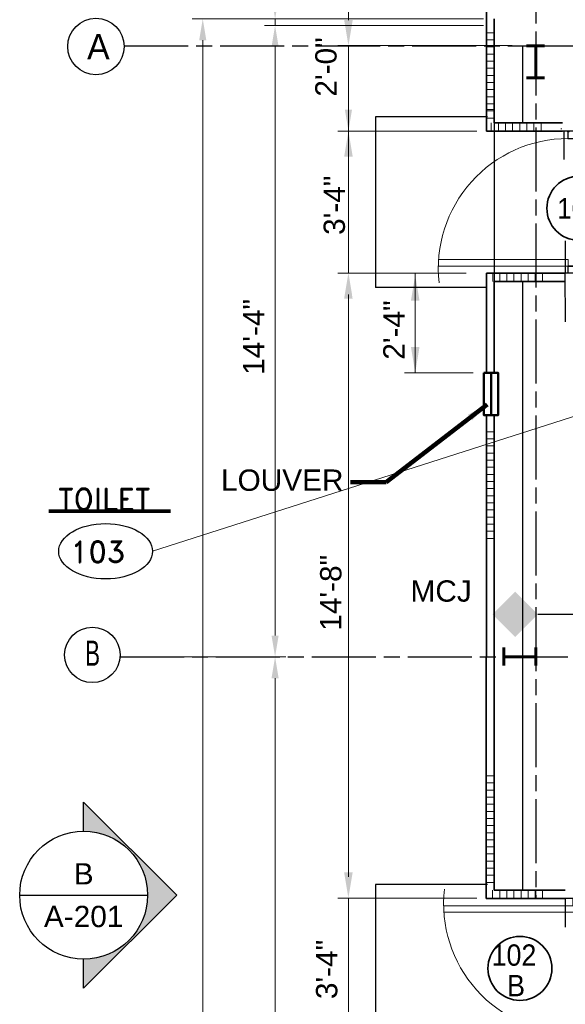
# Model space of a CAD drawing. Extents: x 417 to 1755, y 1849 to 2768.
# Tile 4 of 11: x 417 to 571, y 2295 to 2572. Entities that reach past the tile are written whole.
import ezdxf
from ezdxf.enums import TextEntityAlignment as Align

# ---------------------------------------------------------------- set-up
doc = ezdxf.new("R2010")
doc.units = 0
doc.header["$MEASUREMENT"] = 0
doc.linetypes.add('ACAD_ISO03W100', pattern=[30, 12, -18])
doc.linetypes.add('ACAD_ISO08W100', pattern=[36, 24, -3, 6, -3])
doc.layers.add('14_A-FLOR-NUMB', color=4, linetype='Continuous')
doc.layers.add('TEXT', color=1, linetype='Continuous')
for name, color, linetype, lineweight in [('A-Anno-Dims', 33, 'Continuous', 25), ('A-Anno-Patt', 152, 'Continuous', 18), ('A-Anno-Symb', 6, 'Continuous', 35), ('A-Anno-Text', 53, 'Continuous', 25), ('A-Cols-Prim', 6, 'Continuous', 35), ('A-Eqpm-Fixd', 4, 'Continuous', 50), ('A-FLOR-IDEN', 2, 'Continuous', 30), ('A-Flor-Spcl', 3, 'Continuous', 35), ('A-Grid-Iden', 1, 'Continuous', 25), ('A-Join-Ctrl', 1, 'ACAD_ISO03W100', 25), ('A-Wall-Cntr', 5, 'ACAD_ISO08W100', 18), ('A-Wall-Full-Extr', 2, 'Continuous', 35), ('A-Wall-Full-Intr', 3, 'Continuous', 25), ('A-Wall-Jamb', 1, 'Continuous', 25), ('od38a1 plan$0$Level 1', 7, 'Continuous', 18), ('pe26ac01$0$A-Door-Prht', 6, 'Continuous', 35), ('pe26ac01$0$A-Wall-Jamb', 1, 'Continuous', 25)]:
    doc.layers.add(name, color=color, linetype=linetype, lineweight=lineweight)
doc.styles.add('notes', font='ARIAL.TTF')
doc.styles.add('od38a1 plan$0$Style-WORKING', font='WORKING.shx')
doc.styles.add('ROMAND', font='romand.shx')
doc.styles.add('Style-Arial', font='ARIAL.TTF')
doc.styles.add('Text', font='ARIAL.TTF', dxfattribs={"height": 0.125})
doc.dimstyles.new('EARCH', dxfattribs={"dimtxt": 0.125, "dimasz": 0.125, "dimexe": 0.0625, "dimexo": 0.0625, "dimgap": 0.0625, "dimtad": 1, "dimdec": 4, "dimzin": 3, "dimdsep": 46, "dimlunit": 4, "dimtxsty": 'notes', "dimcen": 0, "dimclrd": 256, "dimclre": 256, "dimadec": 0, "dimazin": 0, "dimtfac": 0.75, "dimtdec": 4, "dimtmove": 1, "dimatfit": 3, "dimfxl": 0, "dimfrac": 1, "dimtolj": 1, "dimtzin": 3, "dimlwd": 18, "dimlwe": 18, "dimarcsym": 0})
doc.dimstyles.new('Std-Arch', dxfattribs={"dimtxt": 0.125, "dimasz": 0.15, "dimexe": 0.0625, "dimexo": 0.0625, "dimgap": 0.0625, "dimtad": 1, "dimdec": 4, "dimzin": 11, "dimdsep": 46, "dimlunit": 4, "dimtxsty": 'Text', "dimcen": 0.09, "dimclrd": 256, "dimclre": 256, "dimadec": 4, "dimazin": 3, "dimtfac": 1, "dimtdec": 4, "dimtofl": 0, "dimtmove": 1, "dimatfit": 3, "dimfxl": 0, "dimfrac": 2, "dimtzin": 11, "dimlwd": 18, "dimlwe": 18, "dimarcsym": 0})

# ---------------------------------------------------------------- blocks, each defined once
blk = doc.blocks.new('dr6mas')
at = {"layer": 'pe26ac01$0$A-Door-Prht', "color": 3, "linetype": 'Continuous', "lineweight": 0}
for p, q in [((-6.06, 37.98), (-6.06, 39.7)), ((-6.06, 37.98), (-6.06, 39.7)), ((-5.96, 37.98), (-5.96, 39.7)), ((-5.91, 39.85), (-5.66, 39.85)), ((-5.91, 39.75), (-5.66, 39.75)), ((-5.66, 39.75), (-5.66, 39.85)), ((-0.45, 39.85), (-0.45, 39.75)), ((-0.09, 39.85), (-0.45, 39.85)), ((-0.09, 39.75), (-0.45, 39.75)), ((-0.04, 37.98), (-0.04, 39.7)), ((0.06, 37.98), (0.06, 39.7)), ((-5.91, 37.93), (-4.12, 37.93)), ((-5.91, 37.82), (-4.12, 37.82)), ((-4.07, 37.77), (-4.07, 37.47)), ((-4.07, 37.72), (-4.07, 37.47)), ((-3.97, 37.77), (-3.97, 37.47)), ((-3.92, 37.42), (-2.08, 37.42)), ((-3.92, 37.32), (-2.08, 37.32)), ((-2.03, 37.77), (-2.03, 37.47)), ((-1.93, 37.77), (-1.93, 37.47)), ((-1.93, 37.72), (-1.93, 37.47)), ((-0.09, 37.93), (-1.88, 37.93)), ((-0.09, 37.82), (-1.88, 37.82)), ((-6.06, 1.87), (-6.06, 0.15)), ((-6.06, 1.87), (-6.06, 0.15)), ((-5.96, 1.87), (-5.96, 0.15)), ((-5.91, 2.03), (-4.12, 2.03)), ((-5.91, 1.92), (-4.12, 1.92)), ((-5.91, 0.1), (-5.66, 0.1)), ((-5.66, 0.1), (-5.66, 0)), ((-4.07, 2.13), (-4.07, 2.38)), ((-4.07, 2.08), (-4.07, 2.38)), ((-3.97, 2.08), (-3.97, 2.38)), ((-3.92, 2.53), (-2.08, 2.53)), ((-3.92, 2.43), (-2.08, 2.43)), ((-2.03, 2.08), (-2.03, 2.38)), ((-1.93, 2.08), (-1.93, 2.38)), ((-1.93, 2.13), (-1.93, 2.38)), ((-0.09, 2.03), (-1.88, 2.03)), ((-0.09, 1.92), (-1.88, 1.92)), ((-0.45, 0), (-0.45, 0.1)), ((-0.09, 0.1), (-0.45, 0.1)), ((-0.04, 1.87), (-0.04, 0.15)), ((0.06, 1.87), (0.06, 0.15)), ((-5.91, 0), (-5.66, 0)), ((-0.09, 0), (-0.45, 0))]:
    blk.add_line(p, q, dxfattribs=at)
at = {"layer": 'pe26ac01$0$A-Door-Prht', "color": 2, "linetype": 'Continuous', "lineweight": 0}
for p, q in [((-42.46, 3.84), (-5.91, 3.84)), ((-5.91, 3.84), (-5.91, 2.02)), ((-5.91, 2.02), (-42.46, 2.02))]:
    blk.add_line(p, q, dxfattribs=at)
at = {"layer": 'pe26ac01$0$A-Door-Prht', "color": 3, "linetype": 'Continuous', "lineweight": 0}
for centre, radius, start, end in [((-5.91, 39.7), 0.152, 90, 180), ((-5.91, 39.7), 0.0508, 90, 180), ((-0.09, 39.7), 0.152, 0, 90), ((-0.09, 39.7), 0.0508, 0, 90), ((-5.91, 37.98), 0.152, 180, 270), ((-5.91, 37.98), 0.0508, 180, 270), ((-4.12, 37.77), 0.152, 0, 90), ((-4.12, 37.77), 0.0508, 0, 90), ((-3.92, 37.47), 0.152, 180, 270), ((-3.92, 37.47), 0.0508, 180, 270), ((-2.08, 37.47), 0.152, 270, 0), ((-2.08, 37.47), 0.0508, 270, 0), ((-1.88, 37.77), 0.152, 90, 180), ((-1.88, 37.77), 0.0508, 90, 180), ((-0.09, 37.98), 0.152, 270, 0), ((-0.09, 37.98), 0.0508, 270, 0), ((-5.91, 1.87), 0.152, 90, 180), ((-5.91, 0.15), 0.152, 180, 270), ((-5.91, 1.87), 0.0508, 90, 180), ((-5.91, 0.15), 0.0508, 180, 270), ((-4.12, 2.08), 0.0508, 270, 0), ((-4.12, 2.08), 0.152, 270, 0), ((-3.92, 2.38), 0.152, 90, 180), ((-3.92, 2.38), 0.0508, 90, 180), ((-2.08, 2.38), 0.152, 0, 90), ((-2.08, 2.38), 0.0508, 0, 90), ((-1.88, 2.08), 0.152, 180, 270), ((-1.88, 2.08), 0.0508, 180, 270), ((-0.09, 1.87), 0.152, 0, 90), ((-0.09, 1.87), 0.0508, 0, 90), ((-0.09, 0.15), 0.152, 270, 0), ((-0.09, 0.15), 0.0508, 270, 0)]:
    blk.add_arc(centre, radius, start, end, dxfattribs=at)
at = {"layer": 'pe26ac01$0$A-Door-Prht', "color": 2, "linetype": 'Continuous', "lineweight": 0}
blk.add_arc((-5.91, 1.35), 36.55, 90.0785, 186.3608, dxfattribs=at)
at = {"layer": 'pe26ac01$0$A-Wall-Jamb', "color": 3, "linetype": 'Continuous', "lineweight": 0}
for p, q in [((0, 40), (-6, 40)), ((0, 0), (-6, 0))]:
    blk.add_line(p, q, dxfattribs=at)
blk = doc.blocks.new('photoarrow')
blk.add_hatch(color=256).paths.add_polyline_path([(0, 0.5453), (0, 0.375, -1), (0, -0.375), (0, -0.5453), (0.5453, 0)])
for p, q in [((0, 0.5453), (0.5453, 0)), ((0, 0.375), (0, 0.5453)), ((0, -0.5453), (0.5453, 0)), ((0, -0.5453), (0, -0.375))]:
    blk.add_line(p, q)
blk.add_circle((0, 0), 0.375)
blk = doc.blocks.new('phototag')
blk.add_line((-0.375, 0), (0.375, 0))
at = {"style": 'notes'}
for tag, p in [('PHOTO', (0, 0.125)), ('SHEET', (0, -0.125))]:
    blk.add_attdef(tag, text='', height=0.125, dxfattribs=at).set_placement(p, align=Align.MIDDLE_CENTER)
blk = doc.blocks.new('*D147')
at = {"layer": 'A-Anno-Dims', "lineweight": 18}
for p, q in [((509.64, 2336.9), (509.64, 2330.9)), ((545.79, 2324.9), (506.64, 2324.9)), ((509.64, 2324.9), (509.64, 2284.75)), ((545.44, 2284.75), (506.64, 2284.75)), ((509.64, 2278.75), (509.64, 2272.75))]:
    blk.add_line(p, q, dxfattribs=at)
blk.add_solid([(510.64, 2330.9), (509.64, 2324.9), (508.64, 2330.9)], dxfattribs=at)
at = {"layer": 'A-Anno-Dims', "lineweight": 18, "extrusion": (0, 0, -1)}
blk.add_solid([(-508.64, 2278.75), (-509.64, 2284.75), (-510.64, 2278.75)], dxfattribs=at)
at = {"layer": 'A-Anno-Dims', "linetype": 'Continuous', "lineweight": 18, "insert": (503.57, 2304.82), "char_height": 6, "attachment_point": 5, "rotation": 90, "style": 'notes'}
blk.add_mtext('3\'-4"', dxfattribs=at)
blk = doc.blocks.new('*D130')
at = {"layer": 'A-Anno-Dims', "lineweight": 18}
for p, q in [((509.66, 2546.75), (509.66, 2552.75)), ((545.81, 2540.75), (506.66, 2540.75)), ((509.66, 2500.75), (509.66, 2540.75)), ((542.81, 2500.75), (506.66, 2500.75)), ((509.66, 2488.75), (509.66, 2494.75))]:
    blk.add_line(p, q, dxfattribs=at)
blk.add_solid([(510.66, 2546.75), (509.66, 2540.75), (508.66, 2546.75)], dxfattribs=at)
at = {"layer": 'A-Anno-Dims', "lineweight": 18, "extrusion": (0, 0, -1)}
blk.add_solid([(-508.66, 2494.75), (-509.66, 2500.75), (-510.66, 2494.75)], dxfattribs=at)
at = {"layer": 'A-Anno-Dims', "linetype": 'Continuous', "lineweight": 18, "style": 'notes'}
blk.add_text('3\'-4"', height=6, rotation=90, dxfattribs=at).set_placement((505.67, 2511.52), align=Align.MIDDLE_LEFT)
blk = doc.blocks.new('*D131')
at = {"layer": 'A-Anno-Dims', "lineweight": 18}
for p, q in [((489.02, 2583.26), (489.02, 2578.29)), ((547.7, 2572.29), (486.02, 2572.29)), ((489.02, 2572.29), (489.02, 2570.46)), ((547.7, 2570.46), (486.02, 2570.46)), ((489.02, 2558.46), (489.02, 2564.46))]:
    blk.add_line(p, q, dxfattribs=at)
blk.add_solid([(490.02, 2578.29), (489.02, 2572.29), (488.02, 2578.29)], dxfattribs=at)
at = {"layer": 'A-Anno-Dims', "lineweight": 18, "extrusion": (0, 0, -1)}
blk.add_solid([(-488.02, 2564.46), (-489.02, 2570.46), (-490.02, 2564.46)], dxfattribs=at)
at = {"layer": 'A-Anno-Dims', "linetype": 'Continuous', "lineweight": 18, "insert": (482.13, 2586.26), "char_height": 6, "attachment_point": 5, "rotation": 90, "style": 'notes'}
blk.add_mtext('8"', dxfattribs=at)
blk = doc.blocks.new('*D132')
at = {"layer": 'A-Anno-Dims', "lineweight": 18}
for p, q in [((547.7, 2570.46), (486.02, 2570.46)), ((489.02, 2564.46), (489.02, 2398.78)), ((448.39, 2392.78), (492.02, 2392.78))]:
    blk.add_line(p, q, dxfattribs=at)
at = {"layer": 'A-Anno-Dims', "lineweight": 18, "extrusion": (0, 0, -1)}
blk.add_solid([(-488.02, 2564.46), (-489.02, 2570.46), (-490.02, 2564.46)], dxfattribs=at)
at = {"layer": 'A-Anno-Dims', "lineweight": 18}
blk.add_solid([(490.02, 2398.78), (489.02, 2392.78), (488.02, 2398.78)], dxfattribs=at)
at = {"layer": 'A-Anno-Dims', "linetype": 'Continuous', "lineweight": 18, "insert": (483.01, 2482.82), "char_height": 6, "attachment_point": 5, "rotation": 90, "style": 'notes'}
blk.add_mtext('14\'-4"', dxfattribs=at)
blk = doc.blocks.new('*D121')
at = {"layer": 'A-Anno-Dims', "lineweight": 18}
for p, q in [((489.02, 2392.78), (486.02, 2392.78)), ((489.02, 2386.78), (489.02, 2158.78)), ((484.75, 2152.78), (492.02, 2152.78))]:
    blk.add_line(p, q, dxfattribs=at)
at = {"layer": 'A-Anno-Dims', "lineweight": 18, "extrusion": (0, 0, -1)}
blk.add_solid([(-488.02, 2386.78), (-489.02, 2392.78), (-490.02, 2386.78)], dxfattribs=at)
at = {"layer": 'A-Anno-Dims', "lineweight": 18}
blk.add_solid([(490.02, 2158.78), (489.02, 2152.78), (488.02, 2158.78)], dxfattribs=at)
at = {"layer": 'A-Anno-Dims', "linetype": 'Continuous', "insert": (482.96, 2270.49), "char_height": 6, "attachment_point": 5, "rotation": 90, "style": 'notes'}
blk.add_mtext('20\'-0"', dxfattribs=at)
blk = doc.blocks.new('*D119')
at = {"layer": 'A-Anno-Dims', "lineweight": 18}
for p, q in [((547.7, 2572.29), (465.66, 2572.29)), ((468.66, 2566.29), (468.66, 1978.45)), ((547.7, 1972.45), (465.66, 1972.45))]:
    blk.add_line(p, q, dxfattribs=at)
at = {"layer": 'A-Anno-Dims', "lineweight": 18, "extrusion": (0, 0, -1)}
blk.add_solid([(-467.66, 2566.29), (-468.66, 2572.29), (-469.66, 2566.29)], dxfattribs=at)
at = {"layer": 'A-Anno-Dims', "lineweight": 18}
blk.add_solid([(469.66, 1978.45), (468.66, 1972.45), (467.66, 1978.45)], dxfattribs=at)
at = {"layer": 'A-Anno-Dims', "linetype": 'Continuous', "lineweight": 18, "insert": (461.77, 2264.39), "char_height": 6, "attachment_point": 5, "rotation": 90, "style": 'notes'}
blk.add_mtext('50\'-0"', dxfattribs=at)
blk = doc.blocks.new('rmno')
at = {"layer": '14_A-FLOR-NUMB'}
blk.add_ellipse((0, 0), major_axis=(52.8, 0), ratio=0.590246, dxfattribs=at)
at = {"layer": 'TEXT', "linetype": 'ByBlock', "style": 'ROMAND'}
blk.add_attdef('X', (-39.8, -12.6), '', height=24, dxfattribs=at)
blk = doc.blocks.new('DRNO')
blk.add_circle((0, 0), 0.1875)
at = {"style": 'notes', "width": 0.9}
blk.add_attdef('TAG00', text='', height=0.12, dxfattribs=at).set_placement((0, 0), align=Align.MIDDLE_CENTER)
blk = doc.blocks.new('*D148')
at = {"layer": 'A-Anno-Dims', "lineweight": 18}
for p, q in [((539.81, 2500.75), (506.64, 2500.75)), ((509.64, 2332.1), (509.64, 2493.55)), ((542.79, 2324.9), (506.64, 2324.9))]:
    blk.add_line(p, q, dxfattribs=at)
at = {"layer": 'A-Anno-Dims', "lineweight": 18, "extrusion": (0, 0, -1)}
blk.add_solid([(-508.44, 2493.55), (-509.64, 2500.75), (-510.84, 2493.55)], dxfattribs=at)
at = {"layer": 'A-Anno-Dims', "lineweight": 18}
blk.add_solid([(510.84, 2332.1), (509.64, 2324.9), (508.44, 2332.1)], dxfattribs=at)
at = {"layer": 'A-Anno-Dims', "linetype": 'Continuous', "lineweight": 18, "style": 'Style-Arial'}
blk.add_text('14\'-8"', height=6, rotation=90, dxfattribs=at).set_placement((504.68, 2400.14), align=Align.MIDDLE_LEFT)
blk = doc.blocks.new('MCJ')
blk.add_line((-21, 0), (0, 0))
at = {"extrusion": (0, 0, -1)}
blk.add_solid([(27.36, -6.366), (20.997, 0.003), (33.723, -0.009), (27.36, 6.36)], dxfattribs=at)
blk = doc.blocks.new('*D137')
at = {"layer": 'A-Anno-Dims', "lineweight": 18}
for p, q in [((509.66, 2571.98), (509.66, 2579.18)), ((555.75, 2564.78), (506.66, 2564.78)), ((509.66, 2540.75), (509.66, 2564.78)), ((542.81, 2540.75), (506.66, 2540.75)), ((509.66, 2526.35), (509.66, 2533.55))]:
    blk.add_line(p, q, dxfattribs=at)
blk.add_solid([(510.86, 2571.98), (509.66, 2564.78), (508.46, 2571.98)], dxfattribs=at)
at = {"layer": 'A-Anno-Dims', "lineweight": 18, "extrusion": (0, 0, -1)}
blk.add_solid([(-508.46, 2533.55), (-509.66, 2540.75), (-510.86, 2533.55)], dxfattribs=at)
at = {"layer": 'A-Anno-Dims', "linetype": 'Continuous', "lineweight": 18, "style": 'Text'}
blk.add_text('2\'-0"', height=6, rotation=90, dxfattribs=at).set_placement((503.32, 2550.44), align=Align.MIDDLE_LEFT)

msp = doc.modelspace()

# ---------------------------------------------------------------- linework, layer by layer
at = {"layer": '14_A-FLOR-NUMB', "const_width": 1, "flags": 128}
msp.add_lwpolyline([(425.28963, 2433.78355), (459.59744, 2433.78355)], dxfattribs=at)
at = {"layer": 'A-Anno-Dims', "lineweight": 18}
for p, q in [((539.81023, 2500.75233), (525.44656, 2500.75233)), ((528.44656, 2472.75233), (528.44656, 2500.75233)), ((544.78573, 2472.75233), (525.44656, 2472.75233))]:
    msp.add_line(p, q, dxfattribs=at)
at = {"layer": 'A-Anno-Dims', "lineweight": 18, "extrusion": (0, 0, -1)}
msp.add_solid([(-527.24656, 2493.023), (-528.44656, 2500.223), (-529.64656, 2493.023)], dxfattribs=at)
at = {"layer": 'A-Anno-Dims', "lineweight": 18}
msp.add_solid([(529.64656, 2479.95233), (528.44656, 2472.75233), (527.24656, 2479.95233)], dxfattribs=at)
at = {"layer": 'A-Anno-Patt'}
msp.add_line((569.71579, 2541.37774), (569.43904, 2541.41824), dxfattribs=at)
at = {"layer": 'A-Anno-Symb'}
msp.add_circle((557.9124, 2305.11025), 9, dxfattribs=at)
at = {"layer": 'A-Anno-Text'}
msp.add_line((550.69945, 2543.38081), (550.69945, 2482.771), dxfattribs=at)
at = {"layer": 'A-Cols-Prim', "lineweight": 60}
for p, q in [((559.77592, 2564.77522), (564.8686, 2564.77522)), ((562.42494, 2564.77522), (562.42494, 2555.69875)), ((559.77592, 2555.69875), (564.8686, 2555.69875)), ((553.34847, 2395.40962), (553.34847, 2390.31694)), ((562.42494, 2395.40962), (562.42494, 2390.31694)), ((562.42494, 2392.76061), (553.34847, 2392.76061))]:
    msp.add_line(p, q, dxfattribs=at)
at = {"layer": 'A-Eqpm-Fixd'}
msp.add_line((549.78573, 2472.75233), (549.78573, 2460.75233), dxfattribs=at)
msp.add_3dface([(547.78573, 2472.75233), (551.78573, 2472.75233), (551.78573, 2460.75233), (547.78573, 2460.75233)], dxfattribs=at)
at = {"layer": 'A-Flor-Spcl', "lineweight": 25}
for p, q in [((517.23933, 2544.75233), (517.23933, 2496.75233)), ((548.79079, 2544.75233), (517.23933, 2544.75233)), ((570.27058, 2540.75233), (570.27058, 2532.7022)), ((570.67683, 2509.89876), (570.67683, 2500.75233)), ((548.4417, 2496.75233), (517.23933, 2496.75233)), ((548.79079, 2328.75233), (517.23933, 2328.75233)), ((517.23933, 2328.75233), (517.23933, 2280.75233)), ((570.67683, 2324.75233), (570.67683, 2316.7022))]:
    msp.add_line(p, q, dxfattribs=at)
at = {"layer": 'A-Grid-Iden'}
for centre, radius in [((438.6151, 2564.53842), 7.94459), ((437.60425, 2393.32774), 7.80272)]:
    msp.add_circle(centre, radius, dxfattribs=at)
at = {"layer": 'A-Wall-Cntr', "lineweight": 25, "ltscale": 0.75}
for p, q in [((562.42494, 2703.72058), (562.4055, 2324.75233)), ((446.55615, 2564.77522), (596.25324, 2564.77522)), ((445.38746, 2392.77639), (1312.45073, 2392.77639))]:
    msp.add_line(p, q, dxfattribs=at)
at = {"layer": 'A-Wall-Full-Extr'}
for p, q in [((548.46114, 2574.79103), (548.46114, 2540.75233)), ((550.69945, 2543.09332), (550.69945, 2572.29103)), ((569.88966, 2543.09332), (550.69945, 2543.09332)), ((569.88966, 2540.75233), (548.46114, 2540.75233)), ((548.46114, 2500.75233), (548.46114, 2472.75233)), ((570.67683, 2500.75233), (548.46114, 2500.75233)), ((570.68252, 2498.41134), (550.69945, 2498.41134)), ((550.69945, 2472.75233), (550.69945, 2498.41134)), ((548.46173, 2460.75233), (548.4417, 2324.75233)), ((550.68001, 2327.09332), (550.70004, 2460.75233)), ((570.67683, 2324.75233), (548.4417, 2324.75233)), ((570.67683, 2327.09332), (550.68001, 2327.09332))]:
    msp.add_line(p, q, dxfattribs=at)
at = {"layer": 'A-Wall-Full-Extr', "lineweight": 18}
for p, q in [((550.69945, 2568.41623), (548.46114, 2568.41623)), ((550.69945, 2566.41623), (548.46114, 2566.41623)), ((550.69945, 2564.41623), (548.46114, 2564.41623)), ((550.69945, 2562.41623), (548.46114, 2562.41623)), ((550.69945, 2560.41623), (548.46114, 2560.41623)), ((550.69945, 2558.41623), (548.46114, 2558.41623)), ((550.69945, 2556.41623), (548.46114, 2556.41623)), ((550.69945, 2554.41623), (548.46114, 2554.41623)), ((550.69945, 2552.41623), (548.46114, 2552.41623)), ((550.69945, 2550.41623), (548.46114, 2550.41623)), ((550.69945, 2548.41623), (548.46114, 2548.41623)), ((550.69945, 2546.80685), (548.46114, 2546.80685)), ((550.69945, 2546.41623), (548.46114, 2546.41623)), ((550.69945, 2544.41623), (548.46114, 2544.41623)), ((549.85841, 2540.75233), (549.85841, 2543.09332)), ((551.85841, 2540.75233), (551.85841, 2543.09332)), ((553.85841, 2540.75233), (553.85841, 2543.09332)), ((555.85841, 2540.75233), (555.85841, 2543.09332)), ((557.85841, 2540.75233), (557.85841, 2543.09332)), ((559.85841, 2540.75233), (559.85841, 2543.09332)), ((561.85841, 2540.75233), (561.85841, 2543.09332)), ((563.85841, 2540.75233), (563.85841, 2543.09332)), ((550.24502, 2498.41134), (550.24502, 2500.75233)), ((552.24502, 2498.41134), (552.24502, 2500.75233)), ((554.24502, 2498.41134), (554.24502, 2500.75233)), ((556.24502, 2498.41134), (556.24502, 2500.75233)), ((558.24502, 2498.41134), (558.24502, 2500.75233)), ((560.24502, 2498.41134), (560.24502, 2500.75233)), ((562.24502, 2498.41134), (562.24502, 2500.75233)), ((564.24502, 2498.41134), (564.24502, 2500.75233)), ((550.69945, 2456.13457), (548.46114, 2456.13457)), ((550.69945, 2454.13457), (548.46114, 2454.13457)), ((550.69945, 2452.13457), (548.46114, 2452.13457)), ((550.69945, 2450.13457), (548.46114, 2450.13457)), ((550.69945, 2448.13457), (548.46114, 2448.13457)), ((550.69945, 2446.13457), (548.46114, 2446.13457)), ((550.69945, 2444.13457), (548.46114, 2444.13457)), ((550.69945, 2442.13457), (548.46114, 2442.13457)), ((550.69945, 2440.13457), (548.46114, 2440.13457)), ((550.69945, 2438.13457), (548.46114, 2438.13457)), ((550.69945, 2436.13457), (548.46114, 2436.13457)), ((550.69945, 2434.13457), (548.46114, 2434.13457)), ((550.69945, 2432.13457), (548.46114, 2432.13457)), ((550.69945, 2430.13457), (548.46114, 2430.13457)), ((550.69945, 2428.13457), (548.46114, 2428.13457)), ((550.69945, 2426.13457), (548.46114, 2426.13457)), ((550.68001, 2359.3041), (548.4417, 2359.3041)), ((550.68001, 2357.3041), (548.4417, 2357.3041)), ((550.68001, 2355.3041), (548.4417, 2355.3041)), ((550.68001, 2353.3041), (548.4417, 2353.3041)), ((550.68001, 2351.3041), (548.4417, 2351.3041)), ((550.68001, 2349.3041), (548.4417, 2349.3041)), ((550.68001, 2347.3041), (548.4417, 2347.3041)), ((550.68001, 2345.3041), (548.4417, 2345.3041)), ((550.68001, 2343.3041), (548.4417, 2343.3041)), ((550.68001, 2341.3041), (548.4417, 2341.3041)), ((550.68001, 2339.3041), (548.4417, 2339.3041)), ((550.68001, 2337.3041), (548.4417, 2337.3041)), ((550.68001, 2335.3041), (548.4417, 2335.3041)), ((550.68001, 2333.3041), (548.4417, 2333.3041)), ((550.68001, 2331.3041), (548.4417, 2331.3041)), ((550.68001, 2329.3041), (548.4417, 2329.3041)), ((550.23933, 2324.75233), (550.23933, 2327.09332)), ((552.23933, 2324.75233), (552.23933, 2327.09332)), ((554.23933, 2324.75233), (554.23933, 2327.09332)), ((556.23933, 2324.75233), (556.23933, 2327.09332)), ((558.23933, 2324.75233), (558.23933, 2327.09332)), ((560.23933, 2324.75233), (560.23933, 2327.09332)), ((562.23933, 2324.75233), (562.23933, 2327.09332)), ((564.23933, 2324.75233), (564.23933, 2327.09332))]:
    msp.add_line(p, q, dxfattribs=at)
at = {"layer": 'A-Wall-Full-Intr'}
for p, q in [((558.74917, 2564.77522), (772.73341, 2564.77522)), ((558.74917, 2543.38081), (558.74917, 2564.77522)), ((570.69627, 2487.06483), (570.67683, 2500.75233)), ((558.72973, 2327.09332), (558.74917, 2498.41134))]:
    msp.add_line(p, q, dxfattribs=at)
at = {"layer": 'A-Wall-Jamb'}
for p, q in [((578.73455, 2540.75233), (554.01904, 2540.75233)), ((579.89942, 2500.75233), (555.45086, 2500.75233)), ((580.29531, 2324.75233), (570.67683, 2324.75233))]:
    msp.add_line(p, q, dxfattribs=at)
at = {"layer": 'od38a1 plan$0$Level 1', "color": 3, "linetype": 'Continuous', "lineweight": 25}
for p, q in [((550.69945, 2502.77663), (550.69945, 2500.75233)), ((549.4706, 2324.75233), (548.79079, 2324.75233)), ((562.4055, 2325.22464), (562.4055, 2327.09332))]:
    msp.add_line(p, q, dxfattribs=at)

# ---------------------------------------------------------------- block references
at = {"layer": '14_A-FLOR-NUMB', "xscale": 0.25, "yscale": 0.25, "zscale": 0.25}
msp.add_blockref('rmno', (441.32422, 2422.4978), dxfattribs=at).add_auto_attribs({'X': '103'})
at = {"layer": 'A-Anno-Dims', "xscale": 48, "yscale": 48, "zscale": 48}
msp.add_blockref('photoarrow', (435.14834, 2325.71988), dxfattribs=at)
msp.add_blockref('phototag', (435.14834, 2325.71988), dxfattribs=at).add_auto_attribs({'PHOTO': 'B', 'SHEET': 'A-201'})
at = {"layer": 'A-Anno-Symb'}
ref = msp.add_blockref('DRNO', (574.48738, 2519.00726), dxfattribs=dict(at, xscale=48, yscale=48, zscale=0.5))
ref.add_attrib('TAG00', '104', dxfattribs={"layer": 'A-Anno-Text', "height": 5.76, "style": 'notes', "width": 0.9}).set_placement((574.48538, 2519.00726), align=Align.MIDDLE_CENTER)
at = {"layer": 'A-Join-Ctrl', "linetype": 'Continuous'}
msp.add_blockref('MCJ', (583.91994, 2404.75233), dxfattribs=at)
at = {"layer": 'A-Wall-Jamb'}
msp.add_blockref('dr6mas', (577.40901, 2500.75233), dxfattribs=at)
at = {"layer": 'A-Wall-Jamb', "yscale": -1, "rotation": 360}
msp.add_blockref('dr6mas', (578.87995, 2324.75233), dxfattribs=at)

# ---------------------------------------------------------------- texts
at = {"layer": 'A-Anno-Dims', "linetype": 'Continuous', "lineweight": 18, "style": 'Text'}
msp.add_text('2\'-4"', height=6, rotation=90, dxfattribs=at).set_placement((522.44656, 2484.75233), align=Align.MIDDLE_CENTER)
at = {"layer": 'A-Anno-Text', "style": 'notes'}
for s, p in [('LOUVER', (473.79682, 2445.50649)), ('MCJ', (527.1296, 2414.31159))]:
    msp.add_text(s, height=6, dxfattribs=at).set_placement(p, align=Align.TOP_LEFT)
at = {"layer": 'A-Anno-Text', "style": 'notes', "width": 0.9}
for s, p in [('102', (556.23819, 2308.86031)), ('B', (556.82061, 2300.27363))]:
    msp.add_text(s, height=6, dxfattribs=at).set_placement(p, align=Align.MIDDLE_CENTER)
at = {"layer": 'A-FLOR-IDEN', "lineweight": 53, "insert": (427.95721, 2434.1963), "char_height": 6, "attachment_point": 7, "line_spacing_factor": 0.686747, "style": 'ROMAND'}
msp.add_mtext('TOILET', dxfattribs=at)
at = {"layer": 'A-Grid-Iden', "style": 'od38a1 plan$0$Style-WORKING'}
for s, width, p in [('A', 1.000999, (436.12485, 2560.95571)), ('B', 0.666667, (435.53961, 2390.26493))]:
    msp.add_text(s, height=7.09338, dxfattribs=dict(at, width=width)).set_placement(p)

# ---------------------------------------------------------------- dimensions: what is measured, and where the dimension line sits
at = {"layer": 'A-Anno-Dims', "lineweight": 18}
for base, p1, p2, angle, text, dimstyle, override, picture, middle, dimtype in [((489.01973, 2570.46272), (550.69945, 2572.29103), (550.69945, 2570.46272), 270, '8"', 'EARCH', {"dimscale": 48}, '*D131', (489.01973, 2586.26202), 160), ((468.66038, 1972.44534), (550.69945, 2572.29103), (550.69945, 1972.44534), 270, '50\'-0"', 'EARCH', {"dimscale": 48}, '*D119', (468.66038, 2264.39486), 160), ((489.01973, 2392.77639), (550.69945, 2570.46272), (445.38746, 2392.77639), 270, '14\'-4"', 'EARCH', {"dimscale": 48, "dimtad": 0}, '*D132', (483.00745, 2482.81934), 160), ((509.63742, 2500.75233), (545.79079, 2324.89608), (542.81023, 2500.75233), 90, '14\'-8"', 'Std-Arch', {"dimtxt": 6, "dimasz": 7.2, "dimexe": 3, "dimexo": 3, "dimgap": 3, "dimtad": 0, "dimtxsty": 'Style-Arial'}, '*D148', (504.68137, 2410.81867), 128), ((489.01973, 2152.77599), (492.01973, 2392.77639), (481.75433, 2152.77599), 270, '20\'-0"', 'EARCH', {"dimscale": 48, "dimtad": 0}, '*D121', (482.95629, 2270.49046), 160), ((509.63742, 2284.75233), (548.79079, 2324.89608), (548.4417, 2284.75233), 270, '3\'-4"', 'EARCH', {"dimscale": 48, "dimtad": 0}, '*D147', (503.57194, 2304.82421), 160)]:
    dim = msp.add_linear_dim(base=base, p1=p1, p2=p2, angle=angle, text=text, dimstyle=dimstyle, override=override, dxfattribs=at)
    dim.commit()
    dim.dimension.update_dxf_attribs({"geometry": picture, "text_midpoint": middle, "dimtype": dimtype})
for base, p1, p2, dimstyle, override, picture, middle, dimtype in [((509.65686, 2564.77522), (545.81023, 2540.75233), (558.74917, 2564.77522), 'Std-Arch', {"dimtxt": 6, "dimasz": 7.2, "dimexe": 3, "dimexo": 3, "dimgap": 3, "dimtad": 0, "dimtxsty": 'Style-Arial'}, '*D137', (503.31812, 2558.78853), 128), ((509.65686, 2540.75233), (545.81023, 2500.75233), (548.81023, 2540.75233), 'EARCH', {"dimscale": 48, "dimtad": 0}, '*D130', (505.66508, 2519.86564), 160)]:
    dim = msp.add_linear_dim(base=base, p1=p1, p2=p2, angle=90, dimstyle=dimstyle, override=override, dxfattribs=at)
    dim.commit()
    dim.dimension.update_dxf_attribs({"geometry": picture, "text_midpoint": middle, "dimtype": dimtype})

# ---------------------------------------------------------------- leaders
at = {"layer": 'A-Anno-Text', "lineweight": 18}
for points, dimstyle, override in [([(592.06942, 2466.57663), (454.51945, 2422.4978)], 'Std-Arch', {"dimscale": 1, "dimasz": 7.2, "dimgap": 3, "dimclrd": 0, "dimlwd": 13}), ([(548.64858, 2463.80097), (520.28001, 2441.97192), (510.20616, 2441.97192)], 'EARCH', {"dimscale": 48, "dimclrd": 0, "dimlwd": 65534})]:
    msp.add_leader(points, dimstyle=dimstyle, override=override, dxfattribs=at)

doc.saveas('drawing.dxf')
